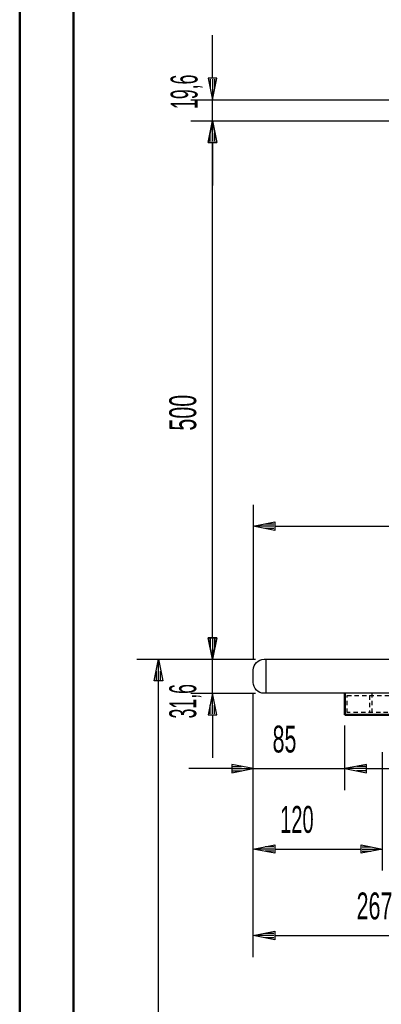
# Model space of a CAD drawing. Extents: x -8441 to -4361, y -3967 to -1117.
# Tile 2 of 149: x -8441 to -8105, y -2554 to -1639. Entities that reach past the tile are written whole.
import ezdxf
from ezdxf.enums import TextEntityAlignment as Align

# ---------------------------------------------------------------- set-up
doc = ezdxf.new("R2010")
doc.units = 0
doc.header["$MEASUREMENT"] = 0
doc.linetypes.add('HIDDEN', pattern=[7, 4, -3])
doc.layers.get('0').update_dxf_attribs({"linetype": 'CONTINUOUS'})
for name, color, linetype in [('DIM49', 4, 'CONTINUOUS'), ('LE_HIDDEN', 7, 'CONTINUOUS'), ('TXT_DIM49', 2, 'CONTINUOUS')]:
    doc.layers.add(name, color=color, linetype=linetype)
doc.layers.add('LE_ALL', color=7, linetype='CONTINUOUS', lineweight=50)

# ---------------------------------------------------------------- blocks, each defined once
blk = doc.blocks.new('_D1', base_point=(-8223.7, -2254.99))
at = {"layer": 'DIM49', "color": 1}
for p, q in [((-8223.7, -2354.99), (-8223.7, -2264.99)), ((-8138.7, -2354.99), (-8138.7, -2294.99)), ((-8223.7, -2334.99), (-8243.7, -2330.99)), ((-8243.7, -2330.99), (-8243.7, -2338.99)), ((-8118.7, -2330.99), (-8138.7, -2334.99)), ((-8118.7, -2338.99), (-8118.7, -2330.99)), ((-8243.7, -2334.99), (-8283.7, -2334.99)), ((-8243.7, -2338.99), (-8223.7, -2334.99)), ((-8242.7, -2332.99), (-8234.7, -2332.99)), ((-8242.7, -2334.99), (-8224.7, -2334.99)), ((-8242.7, -2336.99), (-8234.7, -2336.99)), ((-8223.7, -2334.99), (-8138.7, -2334.99)), ((-8138.7, -2334.99), (-8118.7, -2338.99)), ((-8119.7, -2334.99), (-8137.7, -2334.99)), ((-8119.7, -2332.99), (-8127.7, -2332.99)), ((-8119.7, -2336.99), (-8127.7, -2336.99)), ((-8118.7, -2334.99), (-8078.7, -2334.99))]:
    blk.add_line(p, q, dxfattribs=at)
at = {"layer": 'TXT_DIM49', "width": 0.596}
blk.add_text('85', height=25, rotation=360, dxfattribs=at).set_placement((-8194.76, -2319.99), align=Align.CENTER)
blk = doc.blocks.new('_D8', base_point=(-8223.7, -2243.39))
at = {"layer": 'DIM49', "color": 1}
for p, q in [((-8223.7, -2089.9), (-8223.7, -2233.39)), ((-7526.7, -2089.9), (-7526.7, -2223.39)), ((-8223.7, -2109.9), (-8203.7, -2105.9)), ((-8203.7, -2113.9), (-8223.7, -2109.9)), ((-8204.7, -2109.9), (-8222.7, -2109.9)), ((-8204.7, -2107.9), (-8212.7, -2107.9)), ((-8204.7, -2111.9), (-8212.7, -2111.9)), ((-8203.7, -2105.9), (-8203.7, -2113.9)), ((-8203.7, -2109.9), (-7546.7, -2109.9)), ((-7546.7, -2113.9), (-7546.7, -2105.9)), ((-7546.7, -2105.9), (-7526.7, -2109.9)), ((-7526.7, -2109.9), (-7546.7, -2113.9)), ((-7545.7, -2107.9), (-7537.7, -2107.9)), ((-7545.7, -2109.9), (-7527.7, -2109.9)), ((-7545.7, -2111.9), (-7537.7, -2111.9))]:
    blk.add_line(p, q, dxfattribs=at)
at = {"layer": 'TXT_DIM49', "width": 0.596}
blk.add_text('697', height=25, rotation=360, dxfattribs=at).set_placement((-7896.21, -2094.9), align=Align.CENTER)
blk = doc.blocks.new('_D11', base_point=(-8211.7, -2264.99))
at = {"layer": 'DIM49', "color": 1}
for p, q in [((-8261.7, -2213.39), (-8261.7, -2173.39)), ((-8257.7, -2213.39), (-8265.7, -2213.39)), ((-8265.7, -2213.39), (-8261.7, -2233.39)), ((-8263.7, -2214.39), (-8263.7, -2222.39)), ((-8261.7, -2233.39), (-8257.7, -2213.39)), ((-8261.7, -2214.39), (-8261.7, -2232.39)), ((-8259.7, -2214.39), (-8259.7, -2222.39)), ((-8281.7, -2233.39), (-8221.7, -2233.39)), ((-8261.7, -2264.99), (-8261.7, -2233.39)), ((-8281.7, -2264.99), (-8221.7, -2264.99)), ((-8261.7, -2264.99), (-8265.7, -2284.99)), ((-8257.7, -2284.99), (-8261.7, -2264.99)), ((-8261.7, -2283.99), (-8261.7, -2265.99)), ((-8263.7, -2283.99), (-8263.7, -2275.99)), ((-8259.7, -2283.99), (-8259.7, -2275.99)), ((-8265.7, -2284.99), (-8257.7, -2284.99)), ((-8261.7, -2284.99), (-8261.7, -2324.99))]:
    blk.add_line(p, q, dxfattribs=at)
at = {"layer": 'TXT_DIM49', "width": 0.491}
blk.add_text('31,6', height=25, rotation=90, dxfattribs=at).set_placement((-8276.7, -2272.4), align=Align.CENTER)
blk = doc.blocks.new('_D12', base_point=(-8211.7, -2233.39))
at = {"layer": 'DIM49', "color": 1}
for p, q in [((-8281.7, -1733.39), (-7446.7, -1733.39)), ((-8265.7, -1753.39), (-8261.7, -1733.39)), ((-8261.7, -1733.39), (-8257.7, -1753.39)), ((-8261.7, -1752.39), (-8261.7, -1734.39)), ((-8263.7, -1752.39), (-8263.7, -1744.39)), ((-8259.7, -1752.39), (-8259.7, -1744.39)), ((-8257.7, -1753.39), (-8265.7, -1753.39)), ((-8261.7, -2213.39), (-8261.7, -1753.39)), ((-8261.7, -2233.39), (-8265.7, -2213.39)), ((-8265.7, -2213.39), (-8257.7, -2213.39)), ((-8263.7, -2214.39), (-8263.7, -2222.39)), ((-8257.7, -2213.39), (-8261.7, -2233.39)), ((-8261.7, -2214.39), (-8261.7, -2232.39)), ((-8259.7, -2214.39), (-8259.7, -2222.39)), ((-8281.7, -2233.39), (-8221.7, -2233.39))]:
    blk.add_line(p, q, dxfattribs=at)
at = {"layer": 'TXT_DIM49', "width": 0.596}
blk.add_text('500', height=25, rotation=90, dxfattribs=at).set_placement((-8276.7, -2004.4), align=Align.CENTER)
blk = doc.blocks.new('_D13', base_point=(-7436.7, -1733.39))
at = {"layer": 'DIM49', "color": 1}
for p, q in [((-8261.7, -1693.79), (-8261.7, -1653.79)), ((-8257.7, -1693.79), (-8265.7, -1693.79)), ((-8265.7, -1693.79), (-8261.7, -1713.79)), ((-8263.7, -1694.79), (-8263.7, -1702.79)), ((-8261.7, -1713.79), (-8257.7, -1693.79)), ((-8261.7, -1694.79), (-8261.7, -1712.79)), ((-8259.7, -1694.79), (-8259.7, -1702.79)), ((-8281.7, -1713.79), (-7446.7, -1713.79)), ((-8261.7, -1733.39), (-8261.7, -1713.79)), ((-8281.7, -1733.39), (-7446.7, -1733.39)), ((-8261.7, -1733.39), (-8265.7, -1753.39)), ((-8257.7, -1753.39), (-8261.7, -1733.39)), ((-8261.7, -1752.39), (-8261.7, -1734.39)), ((-8263.7, -1752.39), (-8263.7, -1744.39)), ((-8259.7, -1752.39), (-8259.7, -1744.39)), ((-8265.7, -1753.39), (-8257.7, -1753.39)), ((-8261.7, -1753.39), (-8261.7, -1793.39))]:
    blk.add_line(p, q, dxfattribs=at)
at = {"layer": 'TXT_DIM49', "width": 0.491}
blk.add_text('19,6', height=25, rotation=90.00005, dxfattribs=at).set_placement((-8275.48, -1706.4), align=Align.CENTER)
blk = doc.blocks.new('_D15', base_point=(-8223.7, -2254.99))
at = {"layer": 'DIM49', "color": 1}
for p, q in [((-8223.7, -2509.99), (-8223.7, -2264.99)), ((-7956.7, -2509.99), (-7956.7, -2299.99)), ((-8223.7, -2489.99), (-8203.7, -2485.99)), ((-8203.7, -2485.99), (-8203.7, -2493.99)), ((-7976.7, -2493.99), (-7976.7, -2485.99)), ((-7976.7, -2485.99), (-7956.7, -2489.99)), ((-8203.7, -2493.99), (-8223.7, -2489.99)), ((-8204.7, -2489.99), (-8222.7, -2489.99)), ((-8204.7, -2487.99), (-8212.7, -2487.99)), ((-8204.7, -2491.99), (-8212.7, -2491.99)), ((-8203.7, -2489.99), (-7976.7, -2489.99)), ((-7956.7, -2489.99), (-7976.7, -2493.99)), ((-7975.7, -2487.99), (-7967.7, -2487.99)), ((-7975.7, -2489.99), (-7957.7, -2489.99)), ((-7975.7, -2491.99), (-7967.7, -2491.99))]:
    blk.add_line(p, q, dxfattribs=at)
at = {"layer": 'TXT_DIM49', "width": 0.596}
blk.add_text('267', height=25, rotation=360, dxfattribs=at).set_placement((-8111.21, -2474.99), align=Align.CENTER)
blk = doc.blocks.new('_D22', base_point=(-8211.7, -2233.39))
at = {"layer": 'DIM49', "color": 1}
for p, q in [((-8331.7, -2233.39), (-8221.7, -2233.39)), ((-8315.7, -2253.39), (-8311.7, -2233.39)), ((-8311.7, -2233.39), (-8307.7, -2253.39)), ((-8311.7, -2252.39), (-8311.7, -2234.39)), ((-8313.7, -2252.39), (-8313.7, -2244.39)), ((-8309.7, -2252.39), (-8309.7, -2244.39)), ((-8307.7, -2253.39), (-8315.7, -2253.39)), ((-8311.7, -3363.39), (-8311.7, -2253.39))]:
    blk.add_line(p, q, dxfattribs=at)
blk = doc.blocks.new('_D25', base_point=(-8223.7, -2254.99))
at = {"layer": 'DIM49', "color": 1}
for p, q in [((-8223.7, -2429.62), (-8223.7, -2264.99)), ((-8103.7, -2429.62), (-8103.7, -2319.62)), ((-8223.7, -2409.62), (-8203.7, -2405.62)), ((-8203.7, -2413.62), (-8223.7, -2409.62)), ((-8204.7, -2409.62), (-8222.7, -2409.62)), ((-8204.7, -2407.62), (-8212.7, -2407.62)), ((-8204.7, -2411.62), (-8212.7, -2411.62)), ((-8203.7, -2405.62), (-8203.7, -2413.62)), ((-8203.7, -2409.62), (-8123.7, -2409.62)), ((-8123.7, -2413.62), (-8123.7, -2405.62)), ((-8123.7, -2405.62), (-8103.7, -2409.62)), ((-8103.7, -2409.62), (-8123.7, -2413.62)), ((-8122.7, -2407.62), (-8114.7, -2407.62)), ((-8122.7, -2409.62), (-8104.7, -2409.62)), ((-8122.7, -2411.62), (-8114.7, -2411.62))]:
    blk.add_line(p, q, dxfattribs=at)
at = {"layer": 'TXT_DIM49', "width": 0.557}
blk.add_text('120', height=25, rotation=360, dxfattribs=at).set_placement((-8183.24, -2394.62), align=Align.CENTER)

msp = doc.modelspace()

# ---------------------------------------------------------------- linework, layer by layer
msp.add_line((-8211.7, -2264.99), (-8211.7, -2233.39))
msp.add_lwpolyline([(-7526.7, -2264.99), (-8213.7, -2264.99, -0.414214), (-8223.7, -2254.99), (-8223.7, -2243.39, -0.414214), (-8213.7, -2233.39), (-7526.7, -2233.39), (-7526.7, -2264.99)], format="xyb")
at = {"layer": 'LE_ALL'}
msp.add_line((-8138.7, -2264.99), (-8138.7, -2284.99), dxfattribs=at)
at = {"layer": 'LE_ALL', "color": 10}
for points in [[(-8440.55, -3966.6), (-4360.55, -3966.6), (-4360.55, -1116.6), (-8440.55, -1116.6), (-8440.55, -3966.6)], [(-8390.55, -3916.6), (-4410.55, -3916.6), (-4410.55, -1166.6), (-8390.55, -1166.6), (-8390.55, -3916.6)]]:
    msp.add_lwpolyline(points, dxfattribs=at)
at = {"layer": 'LE_ALL'}
msp.add_lwpolyline([(-8138.7, -2284.99), (-7826.48, -2284.99), (-7801.48, -2284.99), (-7776.48, -2284.99), (-7751.48, -2284.99), (-7731.91, -2284.99), (-7706.91, -2284.99), (-7681.91, -2284.99), (-7656.91, -2284.99)], dxfattribs=at)
at = {"layer": 'LE_HIDDEN', "color": 1, "linetype": 'HIDDEN'}
for p, q in [((-8115.7, -2266.99), (-8115.7, -2282.99)), ((-8113.7, -2264.99), (-8113.7, -2284.99))]:
    msp.add_line(p, q, dxfattribs=at)
msp.add_lwpolyline([(-7608.7, -2282.99), (-8136.7, -2282.99), (-8136.7, -2266.99), (-7608.7, -2266.99), (-7608.7, -2282.99)], dxfattribs=at)

# ---------------------------------------------------------------- block references
at = {"layer": 'DIM49'}
for name, p in [('_D13', (-7436.7, -1733.39)), ('_D12', (-8211.7, -2233.39)), ('_D8', (-8223.7, -2243.39)), ('_D11', (-8211.7, -2264.99)), ('_D22', (-8211.7, -2233.39)), ('_D1', (-8223.7, -2254.99)), ('_D15', (-8223.7, -2254.99)), ('_D25', (-8223.7, -2254.99))]:
    msp.add_blockref(name, p, dxfattribs=at)

doc.saveas('drawing.dxf')
